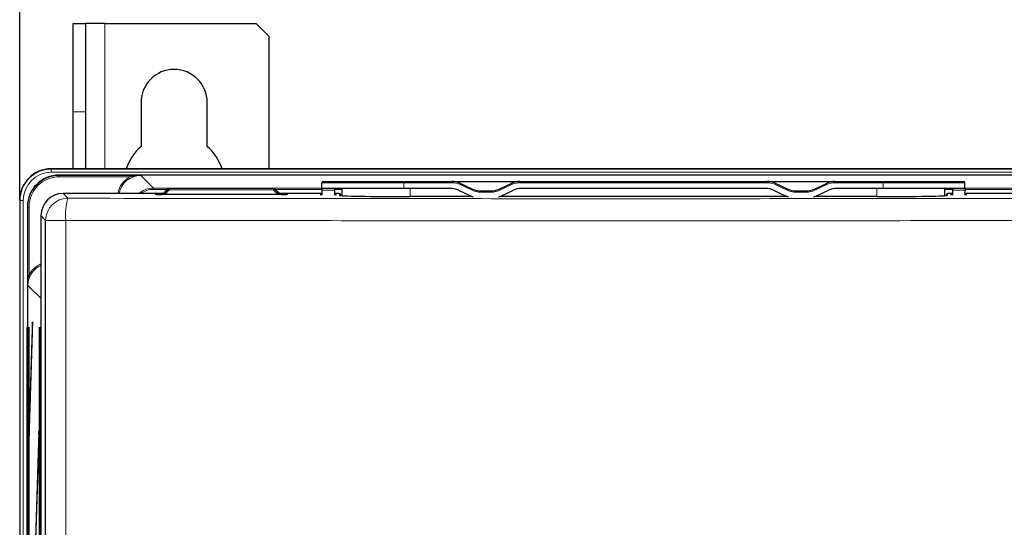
# Model space of a CAD drawing. Header units: millimetres. Extents: x 5 to 418, y 2 to 292.
# Tile 32 of 61: x 42 to 94, y 235 to 261. Entities that reach past the tile are written whole.
import ezdxf

# ---------------------------------------------------------------- set-up
doc = ezdxf.new("R2010")
doc.units = ezdxf.units.MM
doc.layers.add('SLD-0', color=7, linetype='Continuous')
doc.styles.add('SLDTEXTSTYLE1', font='TXT', dxfattribs={"width": 0.605})
doc.dimstyles.new('SLDDIMSTYLE0', dxfattribs={"dimtxt": 3.5, "dimasz": 3.302, "dimexe": 0, "dimexo": 0.0625, "dimgap": 0.875, "dimtad": 1, "dimlfac": 3, "dimrnd": 1e-09, "dimzin": 12, "dimdsep": 46, "dimtxsty": 'SLDTEXTSTYLE1', "dimsah": 1, "dimcen": 0.09, "dimadec": 0, "dimazin": 3, "dimtfac": 1, "dimtofl": 0, "dimtmove": 0, "dimatfit": 3, "dimfxl": 1, "dimfrac": 2, "dimtolj": 1, "dimtzin": 12, "dimarcsym": 0})

# ---------------------------------------------------------------- blocks, each defined once
blk = doc.blocks.new('_D_1')
at = {"layer": 'SLD-0', "color": 7}
for p, q in [((42.289, 251.836), (42.289, 272.169)), ((125.289, 251.836), (125.289, 272.169)), ((42.289, 271.169), (125.289, 271.169))]:
    blk.add_line(p, q, dxfattribs=at)
for points in [[(42.289, 271.169), (45.591, 270.661), (45.591, 271.677)], [(125.289, 271.169), (121.987, 271.677), (121.987, 270.661)]]:
    blk.add_solid(points, dxfattribs=at)
at = {"layer": 'SLD-0', "color": 7, "insert": (79.778, 275.681), "char_height": 3.5, "attachment_point": 1, "style": 'SLDTEXTSTYLE1'}
blk.add_mtext('249', dxfattribs=at)

msp = doc.modelspace()

# ---------------------------------------------------------------- linework, layer by layer
at = {"color": 7, "linetype": 'Continuous', "lineweight": 25}
for p, q in [((45.122, 261.1695), (45.7887, 261.1695)), ((45.122, 256.5028), (45.122, 261.1695)), ((45.7887, 256.5028), (45.7887, 261.1695)), ((46.7887, 261.1695), (45.7887, 261.1695)), ((46.7887, 261.1695), (54.7887, 261.1695)), ((55.4553, 260.5028), (54.7887, 261.1695)), ((55.4553, 260.5028), (55.4553, 253.5028)), ((48.7053, 257.0028), (48.7053, 254.6816)), ((52.2053, 254.6816), (52.2053, 257.0028)), ((45.122, 253.5028), (45.122, 256.5028)), ((45.7887, 253.5028), (45.7887, 256.5028)), ((123.622, 253.5028), (43.9553, 253.5028)), ((123.2121, 253.1683), (44.3653, 253.1683)), ((58.272, 252.4691), (58.272, 252.7691)), ((58.3387, 252.8358), (62.6053, 252.8358)), ((62.6053, 252.8358), (65.1427, 252.8358)), ((65.1427, 252.8358), (68.7347, 252.8358)), ((65.5653, 252.7421), (66.2357, 252.4295)), ((67.6416, 252.4295), (68.3121, 252.7421)), ((68.7347, 252.8358), (81.8094, 252.8358)), ((81.8094, 252.8358), (85.4013, 252.8358)), ((82.232, 252.7421), (82.9024, 252.4295)), ((84.3083, 252.4295), (84.9787, 252.7421)), ((85.4013, 252.8358), (87.9387, 252.8358)), ((87.9387, 252.8358), (92.2053, 252.8358)), ((92.272, 252.4691), (92.272, 252.7691)), ((49.8761, 252.1957), (44.5789, 252.1957)), ((49.4837, 252.1534), (49.481, 252.1535)), ((56.1186, 252.1494), (49.7921, 252.1494)), ((50.1291, 252.4488), (49.8348, 252.1544)), ((49.8348, 252.1544), (49.8348, 252.1544)), ((50.1291, 252.4488), (50.1291, 252.4488)), ((55.7352, 252.4683), (50.1763, 252.4683)), ((56.0768, 252.1544), (55.7823, 252.4488)), ((55.7823, 252.4488), (55.7823, 252.4488)), ((58.272, 252.1957), (56.0355, 252.1957)), ((56.0768, 252.1544), (56.0768, 252.1544)), ((62.6053, 252.4691), (58.272, 252.4691)), ((58.272, 252.4691), (58.272, 252.3754)), ((58.272, 252.3754), (58.272, 252.1242)), ((58.937, 252.3754), (58.9327, 252.1242)), ((59.1896, 252.1957), (58.9339, 252.1957)), ((58.9387, 252.4691), (58.937, 252.3754)), ((59.2562, 252.1302), (59.2569, 252.0895)), ((59.3387, 252.0835), (59.3387, 252.4691)), ((65.0614, 252.4691), (62.6053, 252.4691)), ((66.2187, 252.0355), (62.922, 252.0355)), ((65.484, 252.3754), (66.1544, 252.0628)), ((66.6583, 252.3358), (67.219, 252.3358)), ((82.8854, 252.0355), (67.6587, 252.0355)), ((67.7229, 252.0628), (68.3933, 252.3754)), ((81.7281, 252.4691), (68.816, 252.4691)), ((82.1507, 252.3754), (82.8211, 252.0628)), ((83.325, 252.3358), (83.8857, 252.3358)), ((87.622, 252.0355), (84.3253, 252.0355)), ((84.3896, 252.0628), (85.06, 252.3754)), ((87.9387, 252.4691), (85.4826, 252.4691)), ((92.272, 252.4691), (87.9387, 252.4691)), ((91.2053, 252.0835), (91.2053, 252.4691)), ((91.2871, 252.0895), (91.2878, 252.1302)), ((91.6101, 252.1957), (91.3545, 252.1957)), ((91.6053, 252.4691), (91.607, 252.3754)), ((91.607, 252.3754), (91.6114, 252.1242)), ((92.272, 252.4691), (92.272, 252.3754)), ((92.272, 252.3754), (92.272, 252.1242)), ((109.8833, 252.1957), (92.272, 252.1957)), ((42.2887, 251.8361), (42.2887, 95.1692)), ((42.6989, 251.5019), (42.6989, 95.9888)), ((43.4125, 251.0292), (43.4125, 119.615)), ((43.6615, 219.4591), (43.6615, 250.7793)), ((42.9681, 245.424), (42.7929, 239.7765)), ((42.972, 245.0487), (42.9681, 245.424)), ((42.7653, 245.1361), (42.7653, 99.5028)), ((42.7732, 245.1361), (42.7653, 245.1361)), ((42.7732, 99.5028), (42.7732, 245.1361)), ((42.7968, 239.4012), (42.972, 245.0487)), ((43.3296, 245.1361), (43.3296, 120.2695)), ((43.3375, 245.1361), (43.3296, 245.1361)), ((43.3375, 120.2695), (43.3375, 245.1361)), ((42.7929, 239.7765), (42.7968, 239.4012)), ((42.8079, 239.7603), (42.7929, 239.7765)), ((43.3061, 239.648), (42.7929, 223.111)), ((43.3099, 239.2727), (43.3061, 239.648)), ((42.7968, 222.7357), (43.3099, 239.2727))]:
    msp.add_line(p, q, dxfattribs=at)
at = {"color": 7, "linetype": 'Continuous', "lineweight": 18}
for p, q in [((46.7887, 253.5028), (46.7887, 261.1695)), ((45.122, 256.5028), (45.7887, 256.5028)), ((43.9553, 253.5028), (43.9553, 253.4824)), ((43.9553, 253.3157), (43.9553, 253.4824)), ((43.9553, 253.4824), (123.622, 253.4824)), ((123.622, 253.3157), (43.9553, 253.3157)), ((44.3653, 253.1683), (44.3838, 253.1502)), ((44.3838, 253.1502), (48.1364, 253.1502)), ((44.3838, 253.0836), (44.3838, 253.1502)), ((48.1364, 253.0836), (44.3838, 253.0836)), ((48.1364, 253.0836), (48.1364, 253.1502)), ((48.6896, 253.148), (49.3565, 252.4811)), ((62.6053, 252.7691), (58.272, 252.7691)), ((62.6053, 252.7691), (62.6053, 252.8358)), ((62.6053, 252.4691), (62.6053, 252.7691)), ((65.1427, 252.7691), (62.6053, 252.7691)), ((65.1427, 252.7691), (65.1427, 252.8358)), ((65.5371, 252.6817), (65.5653, 252.7421)), ((66.2075, 252.3691), (65.5371, 252.6817)), ((68.3402, 252.6817), (67.6698, 252.3691)), ((68.3121, 252.7421), (68.3402, 252.6817)), ((68.7347, 252.8358), (68.7347, 252.7691)), ((81.8094, 252.7691), (68.7347, 252.7691)), ((81.8094, 252.8358), (81.8094, 252.7691)), ((82.232, 252.7421), (82.2038, 252.6817)), ((82.8742, 252.3691), (82.2038, 252.6817)), ((85.0069, 252.6817), (84.3365, 252.3691)), ((84.9787, 252.7421), (85.0069, 252.6817)), ((85.4013, 252.8358), (85.4013, 252.7691)), ((87.9387, 252.7691), (85.4013, 252.7691)), ((87.9387, 252.8358), (87.9387, 252.7691)), ((87.9387, 252.4691), (87.9387, 252.7691)), ((92.272, 252.7691), (87.9387, 252.7691)), ((44.5789, 252.1957), (44.828, 251.9458)), ((49.3565, 252.4811), (58.272, 252.4811)), ((49.3565, 252.4811), (49.3565, 252.4145)), ((50.0948, 252.4145), (49.3565, 252.4145)), ((49.4587, 252.1554), (49.4583, 252.1778)), ((49.4868, 252.153), (49.4587, 252.1554)), ((49.7915, 252.1838), (49.8641, 252.1838)), ((49.7915, 252.1838), (49.7915, 252.1494)), ((50.1291, 252.4488), (49.8348, 252.1544)), ((49.8348, 252.1544), (49.8398, 252.1494)), ((49.8675, 252.1494), (50.148, 252.4299)), ((50.1951, 252.3827), (49.9618, 252.1494)), ((50.148, 252.4299), (50.1291, 252.4488)), ((50.1951, 252.3827), (50.148, 252.4299)), ((50.1763, 252.4683), (50.1951, 252.4494)), ((50.1951, 252.4494), (55.7155, 252.4486)), ((50.1951, 252.4494), (50.1951, 252.3827)), ((55.7155, 252.3819), (50.1951, 252.3827)), ((55.7155, 252.4486), (55.7352, 252.4683)), ((55.7155, 252.4486), (55.7155, 252.3819)), ((55.7626, 252.429), (55.7155, 252.3819)), ((55.948, 252.1494), (55.7155, 252.3819)), ((55.7823, 252.4488), (55.7626, 252.429)), ((55.7626, 252.429), (56.0423, 252.1494)), ((56.0768, 252.1544), (55.7823, 252.4488)), ((58.272, 252.4145), (55.8166, 252.4145)), ((56.0475, 252.1838), (56.1192, 252.1838)), ((56.0719, 252.1494), (56.0768, 252.1544)), ((56.1192, 252.1838), (56.1192, 252.1494)), ((56.452, 252.1554), (56.4239, 252.153)), ((56.4524, 252.1778), (56.452, 252.1554)), ((58.937, 252.3754), (58.272, 252.3754)), ((59.3387, 252.4145), (58.9377, 252.4145)), ((59.1912, 252.1019), (59.1896, 252.1957)), ((62.9387, 252.0355), (62.9387, 252.4691)), ((66.2357, 252.4295), (66.2075, 252.3691)), ((66.6583, 252.3358), (66.6583, 252.2691)), ((67.219, 252.2691), (66.6583, 252.2691)), ((67.219, 252.3358), (67.219, 252.2691)), ((67.6416, 252.4295), (67.6698, 252.3691)), ((82.9024, 252.4295), (82.8742, 252.3691)), ((83.325, 252.3358), (83.325, 252.2691)), ((83.8857, 252.2691), (83.325, 252.2691)), ((83.8857, 252.3358), (83.8857, 252.2691)), ((84.3083, 252.4295), (84.3365, 252.3691)), ((87.6053, 252.0355), (87.6053, 252.4691)), ((91.6063, 252.4145), (91.2053, 252.4145)), ((91.3545, 252.1957), (91.3528, 252.1019)), ((91.607, 252.3754), (92.272, 252.3754)), ((92.272, 252.4811), (118.2209, 252.4811)), ((110.1022, 252.4145), (92.272, 252.4145)), ((42.3091, 251.8361), (42.2887, 251.8361)), ((42.4757, 251.8361), (42.3091, 251.8361)), ((42.3091, 95.1896), (42.3091, 251.8361)), ((42.4757, 251.8361), (42.4757, 95.1896)), ((42.7174, 251.4838), (42.6989, 251.5019)), ((42.7174, 247.8883), (42.7174, 251.4838)), ((42.784, 251.4838), (42.7174, 251.4838)), ((42.784, 251.4838), (42.784, 247.8883)), ((43.6615, 250.7793), (43.4125, 251.0292)), ((44.7251, 250.7793), (43.6615, 250.7793)), ((44.7251, 250.7793), (44.7251, 219.4259)), ((42.7174, 247.8883), (42.784, 247.8883)), ((43.4042, 246.6683), (42.7197, 247.3352)), ((43.4042, 119.9071), (43.4042, 246.6683)), ((43.4042, 246.6683), (43.4125, 246.6683)), ((42.6694, 119.9144), (42.6694, 245.0912)), ((42.6989, 245.0912), (42.6694, 245.0912))]:
    msp.add_line(p, q, dxfattribs=at)
at = {"color": 7, "linetype": 'Continuous', "lineweight": 25, "flags": 128}
for points in [[(49.8348, 252.1544), (49.8304, 252.1496), (49.8303, 252.1494)], [(56.0813, 252.1494), (56.0812, 252.1496), (56.0768, 252.1544)]]:
    msp.add_lwpolyline(points, dxfattribs=at)
at = {"color": 7, "linetype": 'Continuous', "lineweight": 18, "flags": 128}
for points in [[(49.8303, 252.1494), (49.8304, 252.1496), (49.8348, 252.1544)], [(56.0768, 252.1544), (56.0812, 252.1496), (56.0813, 252.1494)]]:
    msp.add_lwpolyline(points, dxfattribs=at)
at = {"color": 7, "linetype": 'Continuous', "lineweight": 25}
for centre, radius, start, end in [((50.4553, 257.0028), 1.75, 0, 180), ((50.4553, 252.6695), 2.6667, 131.0145, 161.79004), ((50.4553, 252.6695), 2.6667, 18.20996, 48.9855), ((43.9553, 251.8361), 1.6667, 90, 180), ((58.3387, 252.7691), 0.0667, 90, 180), ((65.1427, 251.8358), 1, 65, 90), ((68.7347, 251.8358), 1, 90, 115), ((81.8094, 251.8358), 1, 65, 90), ((85.4013, 251.8358), 1, 90, 115), ((92.2053, 252.7691), 0.0667, 0, 90), ((50.1762, 252.4016), 0.0667, 90, 135), ((55.7352, 252.4016), 0.0667, 45.01746, 90), ((59.1896, 252.129), 0.0667, 1.00444, 90.0048), ((65.0614, 251.4691), 1, 65, 90), ((66.577, 252.9691), 1, 245, 252.406), ((66.6583, 253.3358), 1, 245, 270), ((67.219, 253.3358), 1, 270, 295), ((67.3003, 252.9691), 1, 287.594, 295), ((68.816, 251.4691), 1, 90, 115), ((81.7281, 251.4691), 1, 65, 90), ((83.2437, 252.9691), 1, 245, 252.406), ((83.325, 253.3358), 1, 245, 270), ((83.8857, 253.3358), 1, 270, 295), ((83.967, 252.9691), 1, 287.594, 295), ((85.4826, 251.4691), 1, 90, 115), ((91.3544, 252.129), 0.0667, 89.9952, 178.99556)]:
    msp.add_arc(centre, radius, start, end, dxfattribs=at)
at = {"color": 7, "linetype": 'Continuous', "lineweight": 18}
for centre, radius, start, end in [((43.9553, 251.8361), 1.6463, 90, 180), ((43.9553, 251.8361), 1.4796, 90, 180), ((65.1427, 251.8358), 0.9333, 65, 90), ((68.7347, 251.8358), 0.9333, 90, 115), ((81.8094, 251.8358), 0.9333, 65, 90), ((85.4013, 251.8358), 0.9333, 90, 115), ((49.4583, 252.0111), 0.1667, 57.25321, 90.00066), ((50.1763, 252.4016), 0.0667, 90.01083, 134.99278), ((50.1951, 252.3827), 0.0667, 90.01083, 134.99278), ((55.7154, 252.3819), 0.0667, 45.00721, 89.97172), ((55.7352, 252.4016), 0.0667, 45.00721, 89.97172), ((56.4524, 252.0111), 0.1667, 89.99934, 122.74679), ((59.1912, 252.0353), 0.0667, 60.20889, 90.00061), ((66.6583, 253.3358), 1.0667, 245, 270), ((67.219, 253.3358), 1.0667, 270, 295), ((83.325, 253.3358), 1.0667, 245, 270), ((83.8857, 253.3358), 1.0667, 270, 295), ((91.3528, 252.0353), 0.0667, 89.99939, 119.79111), ((44.8284, 250.7789), 1.1669, 90.02116, 179.97878), ((48.2499, 251.0563), 3.5356, 165.42875, 184.49315)]:
    msp.add_arc(centre, radius, start, end, dxfattribs=at)
at = {"color": 7, "linetype": 'Continuous', "lineweight": 25}
for centre, major_axis, ratio, start_param, end_param in [((44.3658, 251.5014), (1.1941, -1.1634), 0.9997123, 2.3433015, 3.9137852), ((44.5793, 251.0289), (-0.8237, 0.8266), 0.9997203, 5.4996978, 7.0701783), ((49.7921, 252.1554), (0.3334, 0), 0.0177987, 3.4352592, 4.7123951), ((49.7917, 252.1778), (0.3334, 0), 0.0178098, 1.571412, 2.1144851), ((56.1186, 252.1554), (0.3334, 0), 0.0177987, 4.7123829, 6.0026009), ((56.119, 252.1778), (0.3334, 0), 0.0178098, 6.2828742, 7.853366), ((58.6053, 252.1405), (0.4333, 0), 0.0178042, 2.4484327, 3.8347526), ((58.6053, 252.1405), (0.4333, 0), 0.0178042, 5.5692493, 6.9964997), ((62.922, 252.102), (3.7308, 0), 0.0178042, 3.1419034, 4.712389), ((87.622, 252.102), (3.7308, 0), 0.0178042, 4.712389, 6.2828745), ((91.9387, 252.1405), (0.4333, 0), 0.0178042, 2.4282782, 3.8555286), ((91.9387, 252.1405), (0.4333, 0), 0.0178042, 5.5900254, 6.9763452)]:
    msp.add_ellipse(centre, major_axis=major_axis, ratio=ratio, start_param=start_param, end_param=end_param, dxfattribs=at)
at = {"color": 7, "linetype": 'Continuous', "lineweight": 18}
for centre, major_axis, ratio, start_param, end_param in [((44.3843, 251.4833), (1.1941, -1.1634), 0.9997123, 2.3433015, 3.9137852), ((44.3843, 251.4833), (-1.1464, 1.1169), 0.9996873, 5.4848942, 7.0553779), ((48.69, 251.9811), (-0.8724, 0.8724), 0.9996955, 5.9630352, 6.893856), ((48.69, 251.9811), (-0.8252, 0.8252), 0.9996607, 5.4979394, 6.8837712), ((49.3568, 251.3143), (0.8252, -0.8252), 0.9997302, 2.3563468, 3.0708816), ((49.3568, 251.3143), (-0.7781, 0.7781), 0.9996955, 5.4979394, 6.139515), ((49.7917, 252.1778), (0.3334, 0), 0.0178098, 2.1144851, 3.1419037), ((49.7921, 252.1554), (0.3334, 0), 0.0177987, 3.1419033, 3.4352592), ((56.1186, 252.1554), (0.3334, 0), 0.0177987, 6.0026009, 6.2828746), ((43.8866, 247.3348), (0.8359, -0.8144), 0.9996516, 2.7613943, 3.9137852), ((43.8866, 247.3348), (0.8837, -0.8609), 0.9996873, 2.7375077, 3.4488007), ((44.571, 246.668), (0.8359, -0.8143), 0.999723, 3.7945234, 3.9137852), ((43.0032, 245.0896), (0.1722, -0.2874), 0.9948398, 3.7469844, 4.1704042)]:
    msp.add_ellipse(centre, major_axis=major_axis, ratio=ratio, start_param=start_param, end_param=end_param, dxfattribs=at)
for points, knots in [([(48.1364, 253.1502), (48.2261, 253.1501), (48.3802, 253.1498), (48.56, 253.1487), (48.6547, 253.1482), (48.6884, 253.148), (48.6896, 253.148)], [0, 0, 0, 0, 0.4727286, 0.8122043, 0.9932844, 1, 1, 1, 1]), ([(48.1364, 253.0836), (48.2212, 253.1005), (48.3695, 253.1302), (48.553, 253.1457), (48.6526, 253.148), (48.6883, 253.148), (48.6896, 253.148)], [0, 0, 0, 0, 0.4615287, 0.8068429, 0.9929651, 1, 1, 1, 1]), ([(44.828, 251.9458), (48.7839, 251.9403), (55.5399, 251.9309), (65.1188, 251.9244), (73.5405, 251.9221), (81.9599, 251.9238), (89.0779, 251.9283), (93.3866, 251.9328), (94.8947, 251.9343)], [0, 0, 0, 0, 0.2375027, 0.4056058, 0.5737089, 0.7416418, 0.9095746, 1, 1, 1, 1]), ([(94.9676, 250.7678), (93.4542, 250.7663), (89.1304, 250.7618), (81.9874, 250.7573), (73.5384, 250.7557), (65.0872, 250.7579), (55.4747, 250.7644), (48.695, 250.7738), (44.7251, 250.7793)], [0, 0, 0, 0, 0.0904266, 0.258359, 0.4262915, 0.5943934, 0.7624952, 1, 1, 1, 1]), ([(42.7197, 247.3352), (42.7197, 247.3364), (42.7195, 247.3701), (42.7189, 247.4648), (42.7178, 247.6445), (42.7175, 247.7986), (42.7174, 247.8883)], [0, 0, 0, 0, 0.0067172, 0.1877557, 0.5271624, 1, 1, 1, 1]), ([(42.7197, 247.3352), (42.7197, 247.3365), (42.7196, 247.3722), (42.7219, 247.4717), (42.7374, 247.6552), (42.7671, 247.8034), (42.784, 247.8883)], [0, 0, 0, 0, 0.0070366, 0.1931154, 0.5383586, 1, 1, 1, 1])]:
    msp.add_open_spline(points, degree=3, knots=knots, dxfattribs=at)
at = {"color": 7, "linetype": 'Continuous', "lineweight": 25}
msp.add_open_spline([(56.4307, 252.1536), (56.4308, 252.1536), (56.4315, 252.1537), (56.4298, 252.1535), (56.4281, 252.1534)], degree=3, knots=[0, 0, 0, 0, 0.0430862, 1, 1, 1, 1], dxfattribs=at)

# ---------------------------------------------------------------- dimensions: what is measured, and where the dimension line sits
at = {"layer": 'SLD-0', "color": 7}
dim = msp.add_linear_dim(base=(125.2887, 271.1695), p1=(42.2887, 251.8361), p2=(125.2887, 251.8361), dimstyle='SLDDIMSTYLE0', dxfattribs=at)
dim.commit()
dim.dimension.update_dxf_attribs({"geometry": '_D_1', "text_midpoint": (83.7887, 271.1695), "dimtype": 160})

doc.saveas('drawing.dxf')
